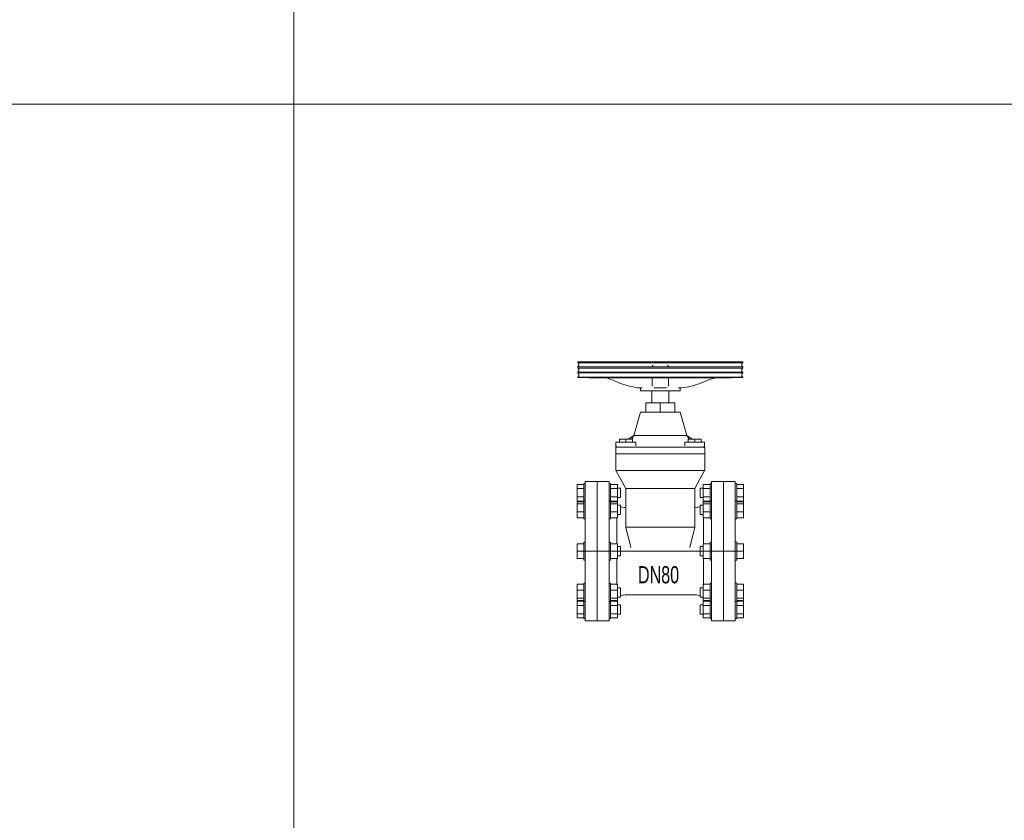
# Model space of a CAD drawing. Header units: millimetres. Extents: x 2339 to 23224, y 1509 to 18979.
# Tile 17 of 124: x 3829 to 5136, y 8258 to 9321. Entities that reach past the tile are written whole.
import ezdxf

# ---------------------------------------------------------------- set-up
doc = ezdxf.new("R2010")
doc.units = ezdxf.units.MM
doc.set_wipeout_variables(frame=1)
doc.layers.get('0').update_dxf_attribs({"lineweight": 0})
doc.styles.add('DISOCP', font='disocp.shx', dxfattribs={"width": 0.6})

# ---------------------------------------------------------------- blocks, each defined once
blk = doc.blocks.new('*U132')
blk.add_wipeout([(-78.8, -105), (-114.8, -105), (-114.8, -101.7), (-116.9, -101.7), (-116.9, -100.6), (-127.2, -100.6), (-127.2, -50), (-116.9, -50), (-116.9, -48.5), (-114.8, -48.5), (-114.8, -13.7), (-116.9, -13.7), (-116.9, -10.9), (-127.2, -10.9), (-127.2, 10.9), (-116.9, 10.9), (-116.9, 13.7), (-114.8, 13.7), (-114.8, 48.5), (-116.9, 48.5), (-116.9, 50), (-127.2, 50), (-127.2, 100.6), (-116.9, 100.6), (-116.9, 101.7), (-114.8, 101.7), (-114.8, 105), (-78.8, 105), (-78.8, 101.7), (-76.7, 101.7), (-76.7, 100.6), (-66.4, 100.6), (-66.4, 95), (-62, 95), (-62, 81), (-66.4, 81), (-66.4, 69.2), (-62, 69.2), (-62, 66.7), (-53.7, 65.7), (-53.7, 94.3), (-68.6, 121.6), (-68.6, 164.2), (-63.4, 164.2), (-63.4, 168.8), (-50, 168.8), (-41.8, 174.1), (-31.8, 209.6), (-23.5, 209.6), (-23.5, 223.4), (-14.8, 223.4), (-14.8, 241.5), (-31.8, 241.5), (-31.6, 246), (-36.2, 246.3), (-41.4, 247.1), (-46.7, 248.1), (-51.8, 249.4), (-55.2, 250.5), (-60.2, 252.3), (-66.2, 254.8), (-70.5, 256.5), (-76.1, 258.6), (-79.7, 259.8), (-83.6, 260.9), (-126.2, 261.5), (-126.2, 285), (122.6, 285), (122.6, 261.5), (106.3, 261.5), (105.3, 260.9), (79.3, 260.8), (73.9, 259.1), (70.4, 257.8), (65.1, 255.7), (62.6, 254.8), (59.1, 253.3), (55.6, 251.9), (51.3, 250.4), (47.9, 249.3), (42.7, 248), (39.2, 247.3), (35.7, 246.7), (32.2, 246.3), (28.2, 246), (28.2, 241.5), (11.2, 241.5), (11.2, 223.4), (19.9, 223.4), (19.9, 209.6), (28.2, 209.6), (38.2, 174.1), (45.2, 168.8), (59.8, 168.8), (59.8, 164.2), (65, 164.2), (65.1, 121.6), (50, 94.3), (50.7, 65.8), (51.3, 65.8), (52.5, 65.9), (54.3, 66.1), (54.9, 66.2), (57.4, 66.6), (58.4, 66.6), (58.4, 69.2), (62.8, 69.2), (62.8, 81), (58.4, 81), (58.4, 95), (62.8, 95), (62.8, 100.6), (73.1, 100.6), (73.1, 101.7), (75.2, 101.7), (75.2, 105), (111.2, 105), (111.2, 101.7), (113.3, 101.7), (113.3, 100.6), (123.6, 100.6), (123.6, 50), (113.3, 50), (113.3, 48.5), (111.2, 48.5), (111.2, 13.7), (113.3, 13.7), (113.3, 10.9), (123.6, 10.9), (123.6, -10.9), (113.3, -10.9), (113.3, -13.7), (111.2, -13.7), (111.2, -48.5), (113.3, -48.5), (113.3, -50), (123.6, -50), (123.6, -100.6), (113.3, -100.6), (113.3, -101.7), (111.2, -101.7), (111.2, -105), (75.2, -105), (75.2, -101.7), (73.1, -101.7), (73.1, -100.6), (62.8, -100.6), (62.8, -95), (58.4, -95), (58.4, -81), (62.8, -81), (62.8, -69.2), (58.4, -69.2), (58.4, -66.7), (52.5, -65.9), (48.9, -65.7), (-50.1, -65.6), (-57.3, -66.1), (-60.2, -66.5), (-62, -66.7), (-62, -69.2), (-66.4, -69.2), (-66.4, -81), (-62, -81), (-62, -95), (-66.4, -95), (-66.4, -100.6), (-76.7, -100.6), (-76.7, -101.7), (-78.8, -101.7)])
for p, q in [((-126.2, 285), (-126.2, 283.9)), ((122.6, 285), (-126.2, 285)), ((122.6, 283.9), (-126.2, 283.9)), ((122.6, 283.9), (122.6, 285)), ((-126.2, 277.7), (-126.2, 275.9)), ((122.6, 277.7), (-126.2, 277.7)), ((122.6, 275.9), (-126.2, 275.9)), ((-126.2, 269.7), (-126.2, 268.5)), ((-126.2, 269.7), (122.6, 269.7)), ((122.6, 268.5), (-126.2, 268.5)), ((10.4, 277.8), (10.4, 277.8)), ((10.4, 277.8), (10.4, 277.7)), ((122.6, 275.9), (122.6, 277.7)), ((122.6, 268.5), (122.6, 269.7)), ((-126.2, 262.3), (-126.2, 261.5)), ((-126.2, 262.3), (122.6, 262.3)), ((122.6, 261.5), (-126.2, 261.5)), ((-108.9, 260.9), (105.3, 260.9)), ((-72.2, 257.2), (-60.2, 252.3)), ((-14, 260), (-14, 255.1)), ((10.4, 255.1), (10.4, 260)), ((56.6, 252.3), (68.6, 257.2)), ((122.6, 261.5), (122.6, 262.3)), ((-31.8, 246.4), (-31.8, 241.5)), ((28.2, 241.5), (-31.8, 241.5)), ((-14.8, 241.5), (-14.8, 223.4)), ((-14, 248.8), (-14, 248.9)), ((-11, 245.9), (7.4, 245.9)), ((10.4, 249), (10.4, 248.9)), ((10.4, 248.9), (10.4, 248.9)), ((10.4, 248.7), (10.4, 248.6)), ((11.2, 223.4), (11.2, 241.5)), ((28.2, 241.5), (28.2, 246.4)), ((-23.5, 223.4), (-1.8, 223.4)), ((-23.5, 209.6), (-23.5, 223.4)), ((-1.8, 223.4), (19.9, 223.4)), ((-1.8, 209.6), (-1.8, 223.4)), ((19.9, 223.4), (19.9, 209.6)), ((-31.8, 209.6), (-41.8, 174.1)), ((-31.8, 209.6), (28.2, 209.6)), ((38.2, 174.1), (28.2, 209.6)), ((-68.6, 164.2), (-68.6, 156.6)), ((-68.6, 164.2), (-38.7, 164.2)), ((-63.4, 168.8), (-53.7, 168.8)), ((-63.4, 164.2), (-63.4, 168.8)), ((-53.7, 168.8), (-43.9, 168.8)), ((-53.7, 164.2), (-53.7, 168.8)), ((-41.8, 174.1), (-50, 168.8)), ((-45.4, 168.8), (-41.8, 174.1)), ((-43.9, 164.2), (-43.9, 168.8)), ((38.2, 174.1), (-41.8, 174.1)), ((-41.8, 174.1), (38.2, 174.1)), ((-38.7, 158.5), (-38.7, 164.2)), ((35.1, 164.2), (35.1, 158.5)), ((35.1, 164.2), (65, 164.2)), ((46.4, 168.8), (38.2, 174.1)), ((38.2, 174.1), (41.8, 168.8)), ((40.3, 168.8), (50.1, 168.8)), ((40.3, 164.2), (40.3, 168.8)), ((50.1, 168.8), (59.8, 168.8)), ((50.1, 164.2), (50.1, 168.8)), ((59.8, 164.2), (59.8, 168.8)), ((65, 156.6), (65, 164.2)), ((-67.1, 157.6), (-68.6, 156.6)), ((-68.6, 156.6), (-68.6, 146.5)), ((-66.6, 156.6), (-68.6, 156.6)), ((-68.1, 156.6), (-66.6, 156.6)), ((-66.6, 156.6), (-64.3, 156.6)), ((-64.2, 156.6), (-66.6, 156.6)), ((-64.2, 156.6), (-61.2, 156.6)), ((-61.1, 156.6), (-64.2, 156.6)), ((-61.1, 156.6), (-57.5, 156.6)), ((-57.5, 156.6), (-61.1, 156.6)), ((-57.5, 156.6), (-53.7, 156.6)), ((-53.7, 156.6), (-57.5, 156.6)), ((-53.6, 156.6), (50, 156.6)), ((50, 156.6), (-53.6, 156.6)), ((50.1, 156.6), (60.6, 156.6)), ((57.5, 156.6), (50.1, 156.6)), ((60.6, 156.6), (57.6, 156.6)), ((60.7, 156.6), (65.1, 156.6)), ((63, 156.6), (60.7, 156.6)), ((65, 156.6), (63.5, 157.6)), ((65.1, 146.5), (65.1, 156.6)), ((-53.6, 146.5), (-68.6, 146.5)), ((-68.6, 146.5), (-68.6, 121.6)), ((-68.6, 146.5), (-53.6, 146.5)), ((50.1, 146.5), (-53.6, 146.5)), ((-53.6, 146.5), (50.1, 146.5)), ((65.1, 146.5), (50.1, 146.5)), ((50.1, 146.5), (65.1, 146.5)), ((65.1, 121.6), (65.1, 146.5)), ((-68.6, 121.6), (-53.6, 94.3)), ((-53.6, 121.6), (-68.6, 121.6)), ((-53.6, 121.6), (50, 121.6)), ((50.1, 121.6), (-53.6, 121.6)), ((50, 94.3), (65, 121.6)), ((60.6, 121.6), (50.1, 121.6)), ((65.1, 121.6), (60.7, 121.6)), ((-96.8, 105), (-114.8, 105)), ((-114.8, -105), (-114.8, 105)), ((-78.8, 105), (-96.8, 105)), ((-96.8, -105), (-96.8, 105)), ((-96.8, 105), (-96.8, -105)), ((-78.8, 105), (-78.8, -105)), ((93.2, 105), (75.2, 105)), ((75.2, -105), (75.2, 105)), ((93.2, 105), (93.2, -105)), ((111.2, 105), (93.2, 105)), ((93.2, -105), (93.2, 105)), ((111.2, 105), (111.2, -105)), ((-127.2, 94.3), (-127.2, 100.6)), ((-127.2, 100.6), (-116.9, 100.6)), ((-127.2, 81.7), (-127.2, 94.3)), ((-127.2, 94.3), (-116.9, 94.3)), ((-114.8, 101.7), (-116.9, 101.7)), ((-116.9, 88), (-116.9, 101.3)), ((-76.7, 101.7), (-78.8, 101.7)), ((-76.7, 101.3), (-76.7, 88)), ((-76.7, 100.6), (-66.4, 100.6)), ((-76.7, 94.3), (-66.4, 94.3)), ((-66.4, 100.6), (-66.4, 94.3)), ((-62, 95), (-66.4, 95)), ((-66.4, 94.3), (-66.4, 81.7)), ((-62, 94.8), (-62, 88)), ((-53.6, 94.3), (-53.6, 36)), ((-53.6, 94.3), (-38.6, 94.3)), ((-38.6, 94.3), (-53.6, 94.3)), ((-38.6, 94.3), (35, 94.3)), ((35, 94.3), (-38.6, 94.3)), ((35, 94.3), (50, 94.3)), ((50, 94.3), (35, 94.3)), ((50, 36), (50, 94.3)), ((62.8, 95), (58.4, 95)), ((58.4, 88), (58.4, 94.8)), ((62.8, 94.3), (62.8, 100.6)), ((62.8, 100.6), (73.1, 100.6)), ((62.8, 81.7), (62.8, 94.3)), ((62.8, 94.3), (73.1, 94.3)), ((75.2, 101.7), (73.1, 101.7)), ((73.1, 88), (73.1, 101.3)), ((113.3, 101.7), (111.2, 101.7)), ((113.3, 101.3), (113.3, 88)), ((113.3, 100.6), (123.6, 100.6)), ((113.3, 94.3), (123.6, 94.3)), ((123.6, 100.6), (123.6, 94.3)), ((123.6, 94.3), (123.6, 81.7)), ((-127.2, 75.4), (-127.2, 81.7)), ((-127.2, 81.7), (-116.9, 81.7)), ((-127.2, 75.4), (-116.9, 75.4)), ((-127.2, 71.1), (-127.2, 74.4)), ((-127.2, 74.4), (-116.9, 74.4)), ((-116.9, 75.4), (-116.9, 88)), ((-114.8, 76), (-116.9, 76)), ((-116.9, 52.5), (-116.9, 75.5)), ((-76.7, 76), (-78.8, 76)), ((-76.7, 88), (-76.7, 75.4)), ((-76.7, 81.7), (-66.4, 81.7)), ((-76.7, 75.5), (-76.7, 52.5)), ((-76.7, 75.4), (-66.4, 75.4)), ((-76.7, 74.4), (-66.4, 74.4)), ((-66.4, 81.7), (-66.4, 75.4)), ((-66.4, 81), (-62, 81)), ((-66.4, 74.4), (-66.4, 71.1)), ((-62, 88), (-62, 81.2)), ((58.4, 81.2), (58.4, 88)), ((58.4, 81), (62.8, 81)), ((62.8, 75.4), (62.8, 81.7)), ((62.8, 81.7), (73.1, 81.7)), ((62.8, 75.4), (73.1, 75.4)), ((62.8, 71.1), (62.8, 74.4)), ((62.8, 74.4), (73.1, 74.4)), ((73.1, 75.4), (73.1, 88)), ((75.2, 76), (73.1, 76)), ((73.1, 52.5), (73.1, 75.5)), ((113.3, 76), (111.2, 76)), ((113.3, 88), (113.3, 75.4)), ((113.3, 81.7), (123.6, 81.7)), ((113.3, 75.5), (113.3, 52.5)), ((113.3, 75.4), (123.6, 75.4)), ((113.3, 74.4), (123.6, 74.4)), ((123.6, 81.7), (123.6, 75.4)), ((123.6, 74.4), (123.6, 71.1)), ((-127.2, 59), (-127.2, 71.1)), ((-127.2, 71.1), (-116.9, 71.1)), ((-76.7, 71.1), (-66.4, 71.1)), ((-66.4, 71.1), (-66.4, 59)), ((-62, 69.2), (-66.4, 69.2)), ((-62, 69.2), (-66.4, 69.2)), ((-62, 69), (-62, 69)), ((-62, 69), (-62, 57.3)), ((-58.5, 66.2), (-62, 66.7)), ((58.4, 66.7), (54.9, 66.2)), ((62.8, 69.2), (58.4, 69.2)), ((62.8, 69.2), (58.4, 69.2)), ((58.4, 69), (58.4, 69)), ((58.4, 57.3), (58.4, 69)), ((62.8, 59), (62.8, 71.1)), ((62.8, 71.1), (73.1, 71.1)), ((113.3, 71.1), (123.6, 71.1)), ((123.6, 71.1), (123.6, 59)), ((-127.2, 50), (-127.2, 59)), ((-127.2, 59), (-116.9, 59)), ((-127.2, 50), (-116.9, 50)), ((-116.9, 49), (-116.9, 52.5)), ((-116.9, 48.5), (-114.8, 48.5)), ((-78.8, 48.5), (-76.7, 48.5)), ((-76.7, 59), (-66.4, 59)), ((-76.7, 52.5), (-76.7, 49)), ((-76.7, 50), (-66.4, 50)), ((-67.1, 11.2), (-67.1, 50.6)), ((-66.4, 59), (-66.4, 50)), ((-66.4, 55.2), (-62, 55.2)), ((-62, 57.3), (-62, 55.5)), ((58.4, 55.5), (58.4, 57.3)), ((58.4, 55.2), (62.8, 55.2)), ((62.8, 50), (62.8, 59)), ((62.8, 59), (73.1, 59)), ((62.8, 50), (73.1, 50)), ((63.5, 11.2), (63.5, 50.6)), ((73.1, 49), (73.1, 52.5)), ((73.1, 48.5), (75.2, 48.5)), ((111.2, 48.5), (113.3, 48.5)), ((113.3, 59), (123.6, 59)), ((113.3, 52.5), (113.3, 49)), ((113.3, 50), (123.6, 50)), ((123.6, 59), (123.6, 50)), ((-53.6, 36), (-46.3, 5.7)), ((-53.6, 36), (-38.6, 36)), ((-38.6, 36), (-53.6, 36)), ((-38.6, 36), (35, 36)), ((35, 36), (-38.6, 36)), ((35.1, 36), (45.6, 36)), ((45.6, 36), (35.1, 36)), ((42.7, 5.7), (50.1, 36)), ((45.7, 36), (50.1, 36)), ((-127.2, 0), (-127.2, 10.9)), ((-127.2, 10.9), (-116.9, 10.9)), ((-121.8, 0), (121.8, 0)), ((-114.8, 13.7), (-116.9, 13.7)), ((-116.9, -13.7), (-116.9, 13.7)), ((-116.9, 13.7), (-116.9, 13.3)), ((-76.7, 13.7), (-78.8, 13.7)), ((-76.7, 13.3), (-76.7, 13.7)), ((-76.7, 13.7), (-76.7, -13.7)), ((-76.7, 10.9), (-66.4, 10.9)), ((-66.4, 10.9), (-66.4, 0)), ((-62, 7), (-66.4, 7)), ((-62, 6.8), (-62, 7)), ((-62, 7), (-62, -7)), ((62.8, 7), (58.4, 7)), ((58.4, -7), (58.4, 7)), ((58.4, 7), (58.4, 6.8)), ((62.8, 0), (62.8, 10.9)), ((62.8, 10.9), (73.1, 10.9)), ((75.2, 13.7), (73.1, 13.7)), ((73.1, -13.7), (73.1, 13.7)), ((73.1, 13.7), (73.1, 13.3)), ((113.3, 13.7), (111.2, 13.7)), ((113.3, 13.3), (113.3, 13.7)), ((113.3, 13.7), (113.3, -13.7)), ((113.3, 10.9), (123.6, 10.9)), ((123.6, 10.9), (123.6, 0)), ((-127.2, -10.9), (-127.2, 0)), ((-127.2, 0), (-116.9, 0)), ((-127.2, -10.9), (-116.9, -10.9)), ((-116.9, -13.3), (-116.9, -13.7)), ((-116.9, -13.7), (-114.8, -13.7)), ((-114.8, 0), (111.2, 0)), ((-78.8, -13.7), (-76.7, -13.7)), ((-76.7, 0), (-66.4, 0)), ((-76.7, -10.9), (-66.4, -10.9)), ((-76.7, -13.7), (-76.7, -13.3)), ((-67.1, -50.6), (-67.1, -11.2)), ((-66.4, 0), (-66.4, -10.9)), ((-66.4, -7), (-62, -7)), ((-62, -7), (-62, -6.8)), ((58.4, -6.8), (58.4, -7)), ((58.4, -7), (62.8, -7)), ((62.8, -10.9), (62.8, 0)), ((62.8, 0), (73.1, 0)), ((62.8, -10.9), (73.1, -10.9)), ((63.5, -50.6), (63.5, -11.2)), ((73.1, -13.3), (73.1, -13.7)), ((73.1, -13.7), (75.2, -13.7)), ((111.2, -13.7), (113.3, -13.7)), ((113.3, 0), (123.6, 0)), ((113.3, -10.9), (123.6, -10.9)), ((113.3, -13.7), (113.3, -13.3)), ((123.6, 0), (123.6, -10.9)), ((-127.2, -59), (-127.2, -50)), ((-116.9, -50), (-127.2, -50)), ((-127.2, -71.1), (-127.2, -59)), ((-127.2, -59), (-116.9, -59)), ((-114.8, -48.5), (-116.9, -48.5)), ((-116.9, -52.5), (-116.9, -49)), ((-116.9, -75.5), (-116.9, -52.5)), ((-76.7, -48.5), (-78.8, -48.5)), ((-76.7, -49), (-76.7, -52.5)), ((-66.4, -50), (-76.7, -50)), ((-76.7, -52.5), (-76.7, -75.5)), ((-76.7, -59), (-66.4, -59)), ((-66.4, -50), (-66.4, -59)), ((-62, -55.2), (-66.4, -55.2)), ((-66.4, -59), (-66.4, -71.1)), ((-62, -55.5), (-62, -57.3)), ((-62, -57.3), (-62, -69)), ((62.8, -55.2), (58.4, -55.2)), ((58.4, -57.3), (58.4, -55.5)), ((58.4, -69), (58.4, -57.3)), ((62.8, -59), (62.8, -50)), ((73.1, -50), (62.8, -50)), ((62.8, -71.1), (62.8, -59)), ((62.8, -59), (73.1, -59)), ((75.2, -48.5), (73.1, -48.5)), ((73.1, -52.5), (73.1, -49)), ((73.1, -75.5), (73.1, -52.5)), ((113.3, -48.5), (111.2, -48.5)), ((113.3, -49), (113.3, -52.5)), ((123.6, -50), (113.3, -50)), ((113.3, -52.5), (113.3, -75.5)), ((113.3, -59), (123.6, -59)), ((123.6, -50), (123.6, -59)), ((123.6, -59), (123.6, -71.1)), ((-127.2, -74.4), (-127.2, -71.1)), ((-127.2, -71.1), (-116.9, -71.1)), ((-76.7, -71.1), (-66.4, -71.1)), ((-66.4, -69.2), (-62, -69.2)), ((-66.4, -69.2), (-62, -69.2)), ((-66.4, -71.1), (-66.4, -74.4)), ((-62, -66.7), (-58.5, -66.2)), ((-62, -69), (-62, -69)), ((-50.1, -65.6), (46.5, -65.6)), ((54.9, -66.2), (58.4, -66.7)), ((58.4, -69), (58.4, -69)), ((58.4, -69.2), (62.8, -69.2)), ((58.4, -69.2), (62.8, -69.2)), ((62.8, -74.4), (62.8, -71.1)), ((62.8, -71.1), (73.1, -71.1)), ((113.3, -71.1), (123.6, -71.1)), ((123.6, -71.1), (123.6, -74.4)), ((-127.2, -74.4), (-116.9, -74.4)), ((-127.2, -81.7), (-127.2, -75.4)), ((-127.2, -75.4), (-116.9, -75.4)), ((-127.2, -94.3), (-127.2, -81.7)), ((-116.9, -81.7), (-127.2, -81.7)), ((-116.9, -88), (-116.9, -75.4)), ((-116.9, -76), (-114.8, -76)), ((-116.9, -101.3), (-116.9, -88)), ((-78.8, -76), (-76.7, -76)), ((-76.7, -74.4), (-66.4, -74.4)), ((-76.7, -75.4), (-76.7, -88)), ((-76.7, -75.4), (-66.4, -75.4)), ((-66.4, -81.7), (-76.7, -81.7)), ((-76.7, -88), (-76.7, -101.3)), ((-66.4, -75.4), (-66.4, -81.7)), ((-62, -81), (-66.4, -81)), ((-66.4, -81.7), (-66.4, -94.3)), ((-62, -81.2), (-62, -88)), ((-62, -88), (-62, -94.8)), ((62.8, -81), (58.4, -81)), ((58.4, -88), (58.4, -81.2)), ((58.4, -94.8), (58.4, -88)), ((62.8, -74.4), (73.1, -74.4)), ((62.8, -81.7), (62.8, -75.4)), ((62.8, -75.4), (73.1, -75.4)), ((62.8, -94.3), (62.8, -81.7)), ((73.1, -81.7), (62.8, -81.7)), ((73.1, -88), (73.1, -75.4)), ((73.1, -76), (75.2, -76)), ((73.1, -101.3), (73.1, -88)), ((111.2, -76), (113.3, -76)), ((113.3, -74.4), (123.6, -74.4)), ((113.3, -75.4), (113.3, -88)), ((113.3, -75.4), (123.6, -75.4)), ((123.6, -81.7), (113.3, -81.7)), ((113.3, -88), (113.3, -101.3)), ((123.6, -75.4), (123.6, -81.7)), ((123.6, -81.7), (123.6, -94.3)), ((-127.2, -100.6), (-127.2, -94.3)), ((-127.2, -94.3), (-116.9, -94.3)), ((-127.2, -100.6), (-116.9, -100.6)), ((-116.9, -101.7), (-114.8, -101.7)), ((-78.8, -101.7), (-76.7, -101.7)), ((-76.7, -94.3), (-66.4, -94.3)), ((-76.7, -100.6), (-66.4, -100.6)), ((-66.4, -94.3), (-66.4, -100.6)), ((-66.4, -95), (-62, -95)), ((58.4, -95), (62.8, -95)), ((62.8, -100.6), (62.8, -94.3)), ((62.8, -94.3), (73.1, -94.3)), ((62.8, -100.6), (73.1, -100.6)), ((73.1, -101.7), (75.2, -101.7)), ((111.2, -101.7), (113.3, -101.7)), ((113.3, -94.3), (123.6, -94.3)), ((113.3, -100.6), (123.6, -100.6)), ((123.6, -94.3), (123.6, -100.6)), ((-114.8, -105), (-96.8, -105)), ((-96.8, -105), (-78.8, -105)), ((75.2, -105), (93.2, -105)), ((93.2, -105), (111.2, -105))]:
    blk.add_line(p, q)
at = {"flags": 128}
for points in [[(-126.2, 277.7), (-126.1, 277.8), (-125.9, 277.9), (-125.8, 278), (-125.7, 278.1), (-125.6, 278.2), (-125.5, 278.3), (-125.4, 278.5), (-125.3, 278.6), (-125.2, 278.7), (-125.1, 278.8), (-125.1, 279), (-125, 279.1), (-124.9, 279.2), (-124.9, 279.4), (-124.8, 279.5), (-124.8, 279.6), (-124.7, 279.8), (-124.7, 279.9), (-124.7, 280.1), (-124.6, 280.2), (-124.6, 280.4), (-124.6, 280.5), (-124.6, 280.7), (-124.6, 280.8), (-124.6, 281), (-124.6, 281.1), (-124.6, 281.3), (-124.6, 281.4), (-124.7, 281.6), (-124.7, 281.7), (-124.7, 281.9), (-124.8, 282), (-124.8, 282.2), (-124.9, 282.3), (-124.9, 282.4), (-125, 282.6), (-125.1, 282.7), (-125.2, 282.8), (-125.2, 283), (-125.3, 283.1), (-125.4, 283.2), (-125.5, 283.3), (-125.6, 283.4), (-125.7, 283.5), (-125.8, 283.6), (-125.9, 283.7), (-126.1, 283.8), (-126.2, 283.9)], [(122.6, 283.9), (122.5, 283.8), (122.3, 283.7), (122.2, 283.6), (122.1, 283.5), (122, 283.4), (121.9, 283.3), (121.8, 283.2), (121.7, 283.1), (121.6, 282.9), (121.5, 282.8), (121.5, 282.7), (121.4, 282.6), (121.3, 282.4), (121.3, 282.3), (121.2, 282.1), (121.2, 282), (121.1, 281.9), (121.1, 281.7), (121, 281.6), (121, 281.4), (121, 281.3), (121, 281.1), (121, 281), (121, 280.8), (121, 280.7), (121, 280.5), (121, 280.4), (121, 280.2), (121, 280.1), (121.1, 279.9), (121.1, 279.8), (121.2, 279.6), (121.2, 279.5), (121.3, 279.4), (121.3, 279.2), (121.4, 279.1), (121.5, 278.9), (121.6, 278.8), (121.6, 278.7), (121.7, 278.6), (121.8, 278.5), (121.9, 278.3), (122, 278.2), (122.1, 278.1), (122.2, 278), (122.3, 277.9), (122.5, 277.8), (122.6, 277.7)], [(-126.2, 269.7), (-126.1, 269.8), (-125.9, 269.9), (-125.8, 270), (-125.7, 270.1), (-125.6, 270.2), (-125.5, 270.3), (-125.4, 270.4), (-125.3, 270.5), (-125.2, 270.7), (-125.1, 270.8), (-125.1, 270.9), (-125, 271), (-124.9, 271.2), (-124.9, 271.3), (-124.8, 271.5), (-124.8, 271.6), (-124.7, 271.7), (-124.7, 271.9), (-124.7, 272), (-124.6, 272.2), (-124.6, 272.3), (-124.6, 272.5), (-124.6, 272.6), (-124.6, 272.8), (-124.6, 272.9), (-124.6, 273.1), (-124.6, 273.2), (-124.6, 273.4), (-124.7, 273.5), (-124.7, 273.7), (-124.7, 273.8), (-124.8, 274), (-124.8, 274.1), (-124.9, 274.3), (-124.9, 274.4), (-125, 274.5), (-125.1, 274.7), (-125.2, 274.8), (-125.2, 274.9), (-125.3, 275), (-125.4, 275.2), (-125.5, 275.3), (-125.6, 275.4), (-125.7, 275.5), (-125.8, 275.6), (-125.9, 275.7), (-126.1, 275.8), (-126.2, 275.9)], [(-126.2, 262.3), (-126.1, 262.4), (-125.9, 262.5), (-125.8, 262.6), (-125.7, 262.7), (-125.6, 262.8), (-125.5, 262.9), (-125.4, 263), (-125.3, 263.1), (-125.2, 263.2), (-125.1, 263.4), (-125.1, 263.5), (-125, 263.6), (-124.9, 263.8), (-124.9, 263.9), (-124.8, 264), (-124.8, 264.2), (-124.7, 264.3), (-124.7, 264.5), (-124.7, 264.6), (-124.6, 264.8), (-124.6, 264.9), (-124.6, 265.1), (-124.6, 265.2), (-124.6, 265.4), (-124.6, 265.5), (-124.6, 265.7), (-124.6, 265.8), (-124.6, 266), (-124.7, 266.1), (-124.7, 266.3), (-124.7, 266.4), (-124.8, 266.6), (-124.8, 266.7), (-124.9, 266.8), (-124.9, 267), (-125, 267.1), (-125.1, 267.2), (-125.2, 267.4), (-125.2, 267.5), (-125.3, 267.6), (-125.4, 267.7), (-125.5, 267.9), (-125.6, 268), (-125.7, 268.1), (-125.8, 268.2), (-125.9, 268.3), (-126.1, 268.4), (-126.2, 268.5)], [(-14, 277.8), (-14, 277.9), (-14, 278), (-14, 278.1), (-14, 278.2), (-14, 278.4), (-14, 278.5), (-13.9, 278.6), (-13.9, 278.7), (-13.8, 278.8), (-13.8, 278.9), (-13.8, 279), (-13.7, 279.2), (-13.6, 279.3), (-13.6, 279.4), (-13.5, 279.5), (-13.4, 279.6), (-13.4, 279.7), (-13.3, 279.7), (-13.2, 279.8), (-13.1, 279.9), (-13, 280), (-12.9, 280.1), (-12.9, 280.2), (-12.8, 280.2)], [(-14, 277.2), (-14, 277.5), (-14, 277.7), (-14, 277.8)], [(-13.6, 279.4), (-13.5, 279.5), (-13.4, 279.6), (-13.4, 279.7), (-13.3, 279.7), (-13.2, 279.8), (-13.1, 279.9), (-13, 280)], [(9, 280.3), (9.1, 280.2), (9.2, 280.2), (9.3, 280.1), (9.4, 280), (9.5, 279.9), (9.6, 279.9), (9.6, 279.8), (9.7, 279.7), (9.8, 279.6), (9.9, 279.5), (9.9, 279.4), (10, 279.3), (10, 279.2), (10.1, 279.1), (10.2, 279), (10.2, 278.9), (10.2, 278.7), (10.3, 278.6), (10.3, 278.5), (10.3, 278.4), (10.4, 278.3), (10.4, 278.2), (10.4, 278), (10.4, 277.9), (10.4, 277.8), (10.4, 277.8)], [(9.4, 280), (9.5, 279.9), (9.6, 279.9), (9.6, 279.8), (9.7, 279.7), (9.8, 279.6), (9.9, 279.5), (9.9, 279.4)], [(10.4, 277.8), (10.4, 277.7), (10.4, 277.4)], [(122.6, 275.9), (122.5, 275.8), (122.3, 275.7), (122.2, 275.6), (122.1, 275.5), (122, 275.4), (121.9, 275.3), (121.8, 275.1), (121.7, 275), (121.6, 274.9), (121.5, 274.8), (121.5, 274.7), (121.4, 274.5), (121.3, 274.4), (121.3, 274.2), (121.2, 274.1), (121.2, 274), (121.1, 273.8), (121.1, 273.7), (121, 273.5), (121, 273.4), (121, 273.2), (121, 273.1), (121, 272.9), (121, 272.8), (121, 272.6), (121, 272.5), (121, 272.3), (121, 272.2), (121, 272), (121.1, 271.9), (121.1, 271.7), (121.2, 271.6), (121.2, 271.5), (121.3, 271.3), (121.3, 271.2), (121.4, 271), (121.5, 270.9), (121.6, 270.8), (121.6, 270.7), (121.7, 270.5), (121.8, 270.4), (121.9, 270.3), (122, 270.2), (122.1, 270.1), (122.2, 270), (122.3, 269.9), (122.5, 269.8), (122.6, 269.7)], [(122.6, 268.5), (122.5, 268.4), (122.3, 268.3), (122.2, 268.2), (122.1, 268.1), (122, 268), (121.9, 267.9), (121.8, 267.7), (121.7, 267.6), (121.6, 267.5), (121.5, 267.4), (121.5, 267.2), (121.4, 267.1), (121.3, 267), (121.3, 266.8), (121.2, 266.7), (121.2, 266.6), (121.1, 266.4), (121.1, 266.3), (121, 266.1), (121, 266), (121, 265.8), (121, 265.7), (121, 265.5), (121, 265.4), (121, 265.2), (121, 265.1), (121, 264.9), (121, 264.8), (121, 264.6), (121.1, 264.5), (121.1, 264.3), (121.2, 264.2), (121.2, 264), (121.3, 263.9), (121.3, 263.8), (121.4, 263.6), (121.5, 263.5), (121.6, 263.4), (121.6, 263.2), (121.7, 263.1), (121.8, 263), (121.9, 262.9), (122, 262.8), (122.1, 262.7), (122.2, 262.6), (122.3, 262.5), (122.5, 262.4), (122.6, 262.3)], [(-83.6, 260.9), (-81.5, 260.4), (-77.9, 259.2), (-74.3, 258), (-72.2, 257.2)], [(-60.2, 252.3), (-56.9, 251.1), (-53.5, 249.9), (-50.1, 248.9), (-46.7, 248.1), (-43.2, 247.4), (-39.7, 246.8), (-36.2, 246.3), (-32.6, 246), (-29.1, 245.9)], [(-14, 255.1), (-14, 253.9), (-14, 252.8), (-14, 251.8), (-14, 251), (-14, 250.3), (-14, 249.7), (-14, 249.3), (-14, 249), (-14, 248.9), (-14, 248.9)], [(10.4, 248.9), (10.4, 248.9), (10.4, 249.1), (10.4, 249.5), (10.4, 250), (10.4, 250.6), (10.4, 251.3), (10.4, 252.2), (10.4, 253.2), (10.4, 254.4), (10.4, 255.1)], [(25.5, 245.9), (26.9, 245.9), (30.4, 246.1), (34, 246.5), (37.5, 247), (41, 247.6), (44.5, 248.4), (47.9, 249.3), (51.3, 250.4), (54.7, 251.6), (56.6, 252.3)], [(68.6, 257.2), (72.1, 258.5), (75.7, 259.7), (79.3, 260.8), (80, 260.9)], [(-14, 248.7), (-14, 248.8), (-14, 248.9)], [(-58.5, 66.2), (-56.1, 65.9), (-53.7, 65.7)], [(50, 65.8), (51.3, 65.8), (53.7, 66.1), (54.9, 66.2)], [(-50.1, -65.6), (-52.5, -65.7), (-54.9, -65.8), (-57.3, -66.1), (-58.5, -66.2)], [(54.9, -66.2), (52.5, -65.9), (50.1, -65.7), (47.7, -65.6), (46.5, -65.6)]]:
    blk.add_lwpolyline(points, dxfattribs=at)
at = {"style": 'DISOCP', "width": 0.7}
blk.add_text('DN80', height=25.91, dxfattribs=at).set_placement((-35.5, -48.5))

msp = doc.modelspace()

# ---------------------------------------------------------------- linework, layer by layer
for p, q in [((4193.1, 1508.9), (4193.1, 16868.4)), ((2339.1, 9208.9), (19193.1, 9208.9))]:
    msp.add_line(p, q)

# ---------------------------------------------------------------- block references
at = {"xscale": 0.8809523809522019, "yscale": 0.8809523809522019, "zscale": 0.8809523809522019}
msp.add_blockref('*U132', (4681.3, 8615.4), dxfattribs=at)

doc.saveas('drawing.dxf')
